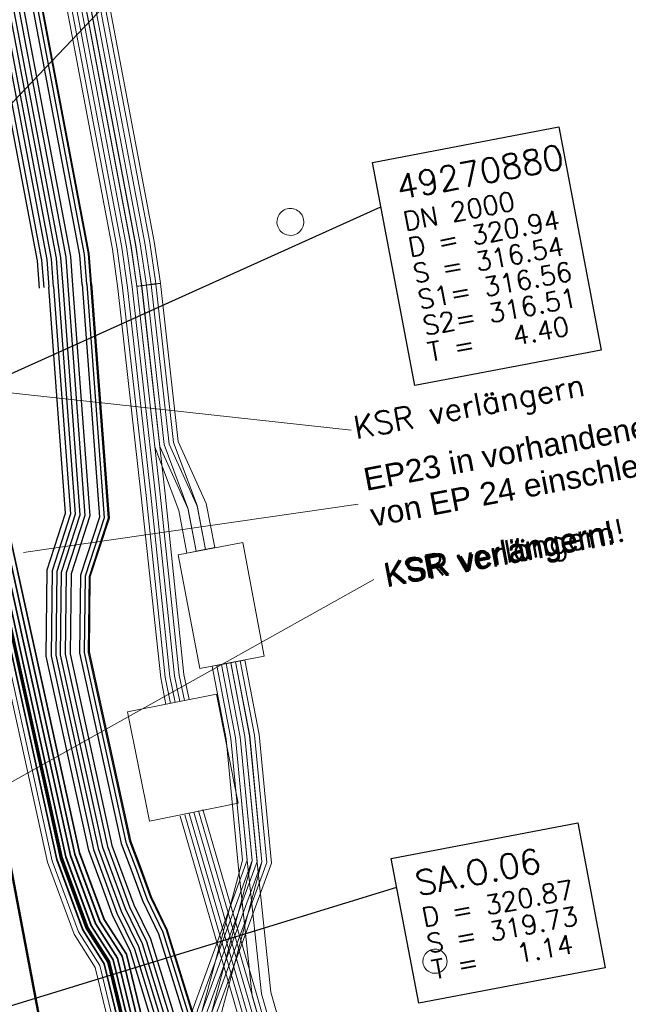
# Model space of a CAD drawing. Header units: metres. Extents: x -502 to 161, y -108 to 174.
# Tile 250 of 256: x 46 to 53, y 36 to 47. Entities that reach past the tile are written whole.
import ezdxf

# ---------------------------------------------------------------- set-up
doc = ezdxf.new("R2010")
doc.units = ezdxf.units.M
doc.header["$LTSCALE"] = 0.1
for name, color, linetype in [('BRI31-005.05-5p02-Koordinierung Lageplan 4. BA ZOB West 2022-06-15', 7, 'Continuous'), ('BRI31-005.06-5f07-Koordinierung Lageplan 4. BA ZOB Fernbusbahnh', 7, 'Continuous'), ('BRI32-005.02-5f05-Koordinierung Schemaplan 4 BA ZOB Teilbereich', 7, 'Continuous'), ('BRI32-005.03-5f06-Koordinierung Schemaplan 4 BA ZOB Teilbereich 2 Ost - Bahnhofsallee 2023-01-21', 7, 'Continuous')]:
    doc.layers.add(name, color=color, linetype=linetype)
doc.styles.add('Arial', font='arial.ttf')
doc.styles.add('Txt', font='txt_____.ttf')

msp = doc.modelspace()

# ---------------------------------------------------------------- linework, layer by layer
at = {"layer": 'BRI31-005.05-5p02-Koordinierung Lageplan 4. BA ZOB West 2022-06-15', "color": 250, "linetype": 'Continuous', "lineweight": 25, "true_color": 0x333333, "transparency": 33554687, "flags": 128}
for points in [[(46.641, 43.79), (46.819, 41.399), (46.625, 40.798), (46.615, 39.902), (47.061, 37.86), (47.185, 37.526), (47.308, 37.19), (47.494, 36.811), (48.28, 34.235), (49.612, 28.725), (49.59, 28.248), (49.421, 27.754), (48.855, 26.084), (48.359, 24.037), (47.595, 22.048), (46.938, 13.529), (46.847, 12.341), (46.618, 7.521)], [(46.691, 43.794), (46.87, 41.393), (46.675, 40.79), (46.665, 39.907), (47.11, 37.871), (47.232, 37.543), (47.353, 37.212), (47.536, 36.838), (48.329, 34.247), (49.662, 28.73), (49.64, 28.239), (49.468, 27.738), (48.903, 26.071), (48.407, 24.022), (47.644, 22.035), (46.988, 13.525), (46.897, 12.339), (46.668, 7.519)], [(46.791, 43.802), (46.972, 41.381), (46.775, 40.774), (46.765, 39.917), (47.208, 37.893), (47.326, 37.577), (47.443, 37.256), (47.62, 36.892), (48.427, 34.271), (49.762, 28.74), (49.74, 28.221), (49.562, 27.706), (48.999, 26.045), (48.503, 23.992), (47.742, 22.009), (47.088, 13.517), (46.997, 12.335), (46.768, 7.515)], [(46.841, 43.806), (47.023, 41.375), (46.825, 40.766), (46.815, 39.922), (47.257, 37.904), (47.488, 37.278), (47.662, 36.919), (48.476, 34.283), (49.812, 28.745), (49.79, 28.212), (49.609, 27.69), (49.047, 26.032), (48.551, 23.977), (47.791, 21.996), (47.047, 12.333), (46.818, 7.513)], [(46.941, 43.813), (47.124, 41.363), (46.925, 40.75), (46.915, 39.932), (47.355, 37.925), (47.467, 37.628), (47.578, 37.322), (47.746, 36.973), (48.574, 34.307), (49.912, 28.755), (49.89, 28.194), (49.481, 27.004), (49.143, 26.006), (48.647, 23.947), (47.89, 21.971), (47.231, 12.125), (47.05, 7.51)], [(46.991, 43.817), (47.175, 41.357), (46.975, 40.742), (46.965, 39.937), (47.403, 37.939), (47.514, 37.645), (47.624, 37.341), (47.793, 36.991), (48.622, 34.32), (49.962, 28.76), (49.94, 28.185), (49.528, 26.988), (49.191, 25.993), (48.695, 23.932), (47.939, 21.959), (47.281, 12.122), (47.1, 7.506)]]:
    msp.add_lwpolyline(points, dxfattribs=at)
at = {"layer": 'BRI31-005.05-5p02-Koordinierung Lageplan 4. BA ZOB West 2022-06-15', "color": 190, "linetype": 'Continuous', "lineweight": 35, "true_color": 0x7f00ff, "transparency": 33554687, "flags": 128}
for points in [[(45.531, 43.422), (46.121, 40.733), (46.77, 37.784), (47.038, 37.058), (47.269, 36.697), (47.778, 34.593), (47.884, 34.154), (49.172, 28.83), (48.471, 26.187), (47.976, 24.157), (47.203, 22.152), (46.538, 13.561), (46.447, 12.357), (46.218, 7.537)], [(45.629, 43.446), (46.219, 40.755), (46.866, 37.812), (47.128, 37.102), (47.363, 36.737), (47.876, 34.617), (47.982, 34.178), (49.311, 28.686), (49.315, 28.669), (49.291, 28.303), (48.567, 26.162), (48.071, 24.127), (47.301, 22.126), (46.638, 13.553), (46.547, 12.353), (46.318, 7.533)]]:
    msp.add_lwpolyline(points, dxfattribs=at)
at = {"layer": 'BRI31-005.05-5p02-Koordinierung Lageplan 4. BA ZOB West 2022-06-15', "color": 116, "linetype": 'Continuous', "lineweight": 13, "true_color": 0x007f3f, "transparency": 33554687, "flags": 128}
for points in [[(46.318, 7.533), (46.547, 12.355), (46.638, 13.553), (47.3, 22.122), (48.071, 24.127), (48.567, 26.164), (49, 27.447), (49.291, 28.303), (49.309, 28.692), (47.986, 34.167), (47.835, 35.083), (48.108, 36.178), (48.683, 37.748), (48.559, 39.038), (48.412, 39.81), (48.608, 39.848)], [(46.368, 7.531), (46.597, 12.353), (46.688, 13.549), (47.349, 22.109), (48.119, 24.112), (48.615, 26.151), (49.047, 27.431), (49.341, 28.294), (49.36, 28.7), (48.035, 34.179), (47.886, 35.081), (48.157, 36.166), (48.734, 37.743), (48.609, 39.045), (48.461, 39.819), (48.657, 39.857)], [(48.608, 39.848), (48.757, 39.066), (48.887, 37.722), (48.3, 36.12), (48.039, 35.075), (48.182, 34.207), (49.511, 28.712), (49.489, 28.265), (49.19, 27.383), (48.759, 26.108), (48.263, 24.067), (47.498, 22.078), (46.838, 13.537), (46.747, 12.343), (46.518, 7.525)], [(48.657, 39.857), (48.807, 39.073), (48.938, 37.717), (48.349, 36.108), (48.09, 35.073), (48.231, 34.219), (49.562, 28.72), (49.539, 28.256), (49.237, 27.367), (48.807, 26.095), (48.311, 24.052), (47.547, 22.065), (46.888, 13.533), (46.797, 12.341), (46.568, 7.523)]]:
    msp.add_lwpolyline(points, dxfattribs=at)
at = {"layer": 'BRI31-005.05-5p02-Koordinierung Lageplan 4. BA ZOB West 2022-06-15', "color": 251, "linetype": 'Continuous', "lineweight": 13, "true_color": 0x5b5b5b, "transparency": 33554687, "flags": 128}
for points in [[(48.51, 39.829), (48.658, 39.052), (48.785, 37.735), (48.204, 36.149), (47.937, 35.079), (48.084, 34.187), (49.41, 28.702), (49.39, 28.284), (49.095, 27.415), (48.663, 26.136), (48.167, 24.097), (47.399, 22.1), (46.738, 13.545), (46.647, 12.349), (46.418, 7.529)], [(48.559, 39.838), (48.708, 39.059), (48.836, 37.73), (48.253, 36.137), (47.988, 35.077), (48.133, 34.199), (49.461, 28.71), (49.44, 28.275), (49.142, 27.399), (48.711, 26.123), (48.215, 24.082), (47.448, 22.087), (46.788, 13.541), (46.697, 12.347), (46.468, 7.527)]]:
    msp.add_lwpolyline(points, dxfattribs=at)
at = {"layer": 'BRI31-005.06-5f07-Koordinierung Lageplan 4. BA ZOB Fernbusbahnh', "color": 250, "linetype": 'Continuous', "lineweight": 20, "true_color": 0x333333, "transparency": 33554687, "flags": 128}
for points in [[(46.641, 43.79), (46.819, 41.399), (46.625, 40.798), (46.615, 39.902), (47.061, 37.86), (47.185, 37.526), (47.308, 37.19), (47.494, 36.811), (48.28, 34.235), (49.612, 28.725), (49.59, 28.248), (49.421, 27.754), (48.855, 26.084), (48.359, 24.037), (47.595, 22.048), (46.938, 13.529), (46.847, 12.341), (46.618, 7.521)], [(46.691, 43.794), (46.87, 41.393), (46.675, 40.79), (46.665, 39.907), (47.11, 37.871), (47.232, 37.543), (47.353, 37.212), (47.536, 36.838), (48.329, 34.247), (49.662, 28.73), (49.64, 28.239), (49.468, 27.738), (48.903, 26.071), (48.407, 24.022), (47.644, 22.035), (46.988, 13.525), (46.897, 12.339), (46.668, 7.519)], [(46.791, 43.802), (46.972, 41.381), (46.775, 40.774), (46.765, 39.917), (47.208, 37.893), (47.326, 37.577), (47.443, 37.256), (47.62, 36.892), (48.427, 34.271), (49.762, 28.74), (49.74, 28.221), (49.562, 27.706), (48.999, 26.045), (48.503, 23.992), (47.742, 22.009), (47.088, 13.517), (46.997, 12.335), (46.768, 7.515)], [(46.841, 43.806), (47.023, 41.375), (46.825, 40.766), (46.815, 39.922), (47.257, 37.904), (47.488, 37.278), (47.662, 36.919), (48.476, 34.283), (49.812, 28.745), (49.79, 28.212), (49.609, 27.69), (49.047, 26.032), (48.551, 23.977), (47.791, 21.996), (47.047, 12.333), (46.818, 7.513)], [(46.941, 43.813), (47.124, 41.363), (46.925, 40.75), (46.915, 39.932), (47.355, 37.925), (47.467, 37.628), (47.578, 37.322), (47.746, 36.973), (48.574, 34.307), (49.912, 28.755), (49.89, 28.194), (49.481, 27.004), (49.143, 26.006), (48.647, 23.947), (47.89, 21.971), (47.231, 12.125), (47.05, 7.51)], [(46.991, 43.817), (47.175, 41.357), (46.975, 40.742), (46.965, 39.937), (47.403, 37.939), (47.514, 37.645), (47.624, 37.341), (47.793, 36.991), (48.622, 34.32), (49.962, 28.76), (49.94, 28.185), (49.528, 26.988), (49.191, 25.993), (48.695, 23.932), (47.939, 21.959), (47.281, 12.122), (47.1, 7.506)]]:
    msp.add_lwpolyline(points, dxfattribs=at)
at = {"layer": 'BRI31-005.06-5f07-Koordinierung Lageplan 4. BA ZOB Fernbusbahnh', "color": 190, "linetype": 'Continuous', "lineweight": 30, "true_color": 0x7f00ff, "transparency": 33554687, "flags": 128}
for points in [[(45.531, 43.422), (46.121, 40.733), (46.77, 37.784), (47.038, 37.058), (47.269, 36.697), (47.778, 34.593), (47.884, 34.154), (49.172, 28.83), (48.471, 26.187), (47.976, 24.157), (47.203, 22.152), (46.538, 13.561), (46.447, 12.357), (46.218, 7.537)], [(45.629, 43.446), (46.219, 40.755), (46.866, 37.812), (47.128, 37.102), (47.363, 36.737), (47.876, 34.617), (47.982, 34.178), (49.311, 28.686), (49.315, 28.669), (49.291, 28.303), (48.567, 26.162), (48.071, 24.127), (47.301, 22.126), (46.638, 13.553), (46.547, 12.353), (46.318, 7.533)]]:
    msp.add_lwpolyline(points, dxfattribs=at)
at = {"layer": 'BRI32-005.02-5f05-Koordinierung Schemaplan 4 BA ZOB Teilbereich', "color": 1, "linetype": 'Continuous', "lineweight": 18, "true_color": 0xff0000, "transparency": 33554687}
for p, q in [((44.683, 44.137), (49.345, 49.031)), ((45.359, 42.762), (49.777, 42.279)), ((46.326, 40.99), (49.851, 41.5)), ((44.733, 37.755), (50.017, 40.705)), ((44.733, 37.755), (50.017, 40.705)), ((44.733, 37.755), (50.017, 40.705))]:
    msp.add_line(p, q, dxfattribs=at)
at = {"layer": 'BRI32-005.02-5f05-Koordinierung Schemaplan 4 BA ZOB Teilbereich', "color": 7, "linetype": 'Continuous', "lineweight": 25, "transparency": 33554687}
msp.add_line((41.225, 40.639), (50.091, 44.631), dxfattribs=at)
at = {"layer": 'BRI32-005.02-5f05-Koordinierung Schemaplan 4 BA ZOB Teilbereich', "color": 1, "linetype": 'Continuous', "lineweight": 25, "true_color": 0xff0000, "transparency": 33554687}
msp.add_line((44.231, 35.612), (50.257, 37.462), dxfattribs=at)
at = {"layer": 'BRI32-005.02-5f05-Koordinierung Schemaplan 4 BA ZOB Teilbereich', "color": 7, "linetype": 'Continuous', "lineweight": 13, "transparency": 33554687, "flags": 128}
for points in [[(47.369, 43.778), (47.31, 44.195), (36.547, 101.028), (35.152, 109.668)], [(35.201, 109.678), (36.596, 101.037), (47.359, 44.203), (47.419, 43.784)], [(47.469, 43.79), (47.409, 44.211), (36.646, 101.045), (35.25, 109.688)], [(35.299, 109.699), (36.695, 101.054), (47.458, 44.219), (47.519, 43.796)], [(47.569, 43.802), (47.508, 44.227), (36.745, 101.062), (35.348, 109.708)], [(35.103, 109.658), (36.498, 101.019), (47.261, 44.187), (47.319, 43.772)], [(47.419, 43.784), (47.666, 41.594), (47.868, 39.683), (47.922, 39.41)], [(47.971, 39.42), (47.917, 39.69), (47.716, 41.599), (47.469, 43.79)], [(48.02, 39.43), (47.966, 39.698), (47.766, 41.604), (47.519, 43.796)], [(48.069, 39.44), (48.015, 39.706), (47.816, 41.609), (47.569, 43.802)], [(47.319, 43.772), (47.566, 41.584), (47.77, 39.669), (47.824, 39.39)], [(47.369, 43.778), (47.616, 41.589), (47.819, 39.676), (47.873, 39.4)], [(47.72, 34.578), (47.212, 36.673), (46.984, 37.031), (46.713, 37.767), (46.062, 40.72), (45.499, 43.285), (45.472, 43.409), (45.425, 43.663)], [(52.089, 26.179), (53.084, 26.487), (53.775, 26.89), (53.809, 27.097), (53.689, 27.897), (53.78, 28.329), (53.811, 28.477), (53.7, 28.497), (53.513, 28.472), (52.707, 28.401), (52.007, 28.382), (50.819, 28.582), (50.334, 28.571), (49.319, 29.076), (48.891, 29.818), (47.85, 34.126), (47.739, 34.583), (47.231, 36.681), (47.002, 37.04), (46.732, 37.773), (46.082, 40.724), (45.536, 43.211), (45.492, 43.413), (45.443, 43.666)], [(45.388, 43.135), (45.925, 40.689), (46.578, 37.728), (46.858, 36.97), (47.081, 36.617), (47.582, 34.545), (47.693, 34.085), (48.738, 29.767), (49.189, 28.966), (50.304, 28.463), (50.883, 28.302), (52.173, 28.156), (53.896, 27.936), (54.489, 27.86), (54.51, 27.858)], [(45.437, 43.146), (45.974, 40.7), (46.626, 37.742), (46.903, 36.992), (47.128, 36.637), (47.631, 34.557), (47.742, 34.097), (48.786, 29.78), (49.23, 29), (50.318, 28.512), (50.891, 28.351), (52.16, 28.057), (53.883, 27.837), (54.495, 27.759), (54.528, 27.755)], [(48.862, 39.896), (48.184, 39.767), (47.956, 40.967), (48.634, 41.096), (48.862, 39.896)], [(48.862, 39.896), (48.184, 39.767), (47.956, 40.967), (48.634, 41.096), (48.862, 39.896)], [(47.651, 38.16), (47.421, 39.31), (48.357, 39.497), (48.587, 38.347), (47.651, 38.16)], [(47.651, 38.16), (47.421, 39.31), (48.357, 39.497), (48.587, 38.347), (47.651, 38.16)], [(47.975, 38.212), (48.544, 36.255), (49.607, 32.551), (49.96, 30.988), (50.214, 30.119), (50.51, 29.332), (50.686, 29.13), (50.703, 29.111), (52.029, 28.761), (52.697, 28.692), (53.485, 28.762), (54.312, 28.895), (58.386, 29.625), (58.765, 29.661), (61.254, 29.902), (61.417, 29.93)], [(48.023, 38.226), (48.592, 36.269), (49.655, 32.563), (50.008, 31.001), (50.261, 30.135), (50.55, 29.367), (50.849, 29.019), (52.017, 28.712), (52.701, 28.642), (53.491, 28.712), (54.32, 28.846), (58.395, 29.576), (58.77, 29.611), (61.261, 29.852), (61.425, 29.881)], [(48.071, 38.24), (48.64, 36.283), (49.703, 32.575), (50.056, 31.014), (50.308, 30.151), (50.59, 29.402), (50.876, 29.064), (50.991, 28.929), (51.319, 28.843), (52.005, 28.663), (52.705, 28.592), (53.497, 28.662), (54.328, 28.797), (58.404, 29.527), (58.775, 29.561), (61.268, 29.802), (61.434, 29.832)], [(48.119, 38.254), (48.688, 36.297), (49.751, 32.587), (50.104, 31.027), (50.355, 30.167), (50.63, 29.437), (50.796, 29.237), (51.397, 29.084), (52.064, 28.908), (52.685, 28.842), (53.467, 28.912), (54.288, 29.042), (58.359, 29.772), (58.75, 29.811), (61.234, 30.052), (61.393, 30.077)], [(48.167, 38.268), (48.736, 36.311), (49.799, 32.599), (50.152, 31.04), (50.402, 30.183), (50.67, 29.472), (50.93, 29.154), (52.053, 28.859), (52.689, 28.792), (53.473, 28.862), (54.296, 28.993), (58.368, 29.723), (58.755, 29.761), (61.24, 30.002), (61.401, 30.028)], [(48.215, 38.282), (48.784, 36.325), (49.847, 32.611), (50.2, 31.053), (50.449, 30.199), (50.71, 29.507), (50.957, 29.2), (51.063, 29.067), (51.354, 28.99), (52.041, 28.81), (52.693, 28.742), (53.479, 28.812), (54.304, 28.944), (58.377, 29.674), (58.76, 29.711), (61.247, 29.952), (61.409, 29.979)]]:
    msp.add_lwpolyline(points, dxfattribs=at)
at = {"layer": 'BRI32-005.02-5f05-Koordinierung Schemaplan 4 BA ZOB Teilbereich', "color": 116, "linetype": 'Continuous', "lineweight": 13, "true_color": 0x007f3f, "transparency": 33554687, "flags": 128}
for points in [[(47.52, 43.793), (47.456, 44.224), (36.693, 101.056), (35.298, 109.702), (35.496, 109.734), (36.891, 101.09), (47.654, 44.258), (47.718, 43.823), (47.52, 43.793)], [(35.545, 109.744), (36.94, 101.099), (47.703, 44.266), (47.768, 43.829), (47.57, 43.799), (47.505, 44.232), (36.742, 101.065), (35.347, 109.712), (35.545, 109.744)], [(47.718, 43.819), (47.906, 42.15), (48.154, 41.485), (48.242, 41.022), (48.046, 40.984), (47.96, 41.431), (47.71, 42.104), (47.52, 43.797), (47.718, 43.819)], [(48.144, 41.003), (48.059, 41.447), (47.76, 42.106), (47.57, 43.803), (47.768, 43.825), (47.956, 42.16), (48.251, 41.507), (48.34, 41.041), (48.144, 41.003)], [(46.318, 7.533), (46.547, 12.355), (46.638, 13.553), (47.3, 22.122), (48.071, 24.127), (48.567, 26.164), (49, 27.447), (49.291, 28.303), (49.309, 28.692), (47.986, 34.167), (47.835, 35.083), (48.108, 36.178), (48.683, 37.748), (48.559, 39.038), (48.412, 39.81), (48.608, 39.848)], [(46.368, 7.531), (46.597, 12.353), (46.688, 13.549), (47.349, 22.109), (48.119, 24.112), (48.615, 26.151), (49.047, 27.431), (49.341, 28.294), (49.36, 28.7), (48.035, 34.179), (47.886, 35.081), (48.157, 36.166), (48.734, 37.743), (48.609, 39.045), (48.461, 39.819), (48.657, 39.857)], [(48.608, 39.848), (48.757, 39.066), (48.887, 37.722), (48.3, 36.12), (48.039, 35.075), (48.182, 34.207), (49.511, 28.712), (49.489, 28.265), (49.19, 27.383), (48.759, 26.108), (48.263, 24.067), (47.498, 22.078), (46.838, 13.537), (46.747, 12.343), (46.518, 7.525)], [(48.657, 39.857), (48.807, 39.073), (48.938, 37.717), (48.349, 36.108), (48.09, 35.073), (48.231, 34.219), (49.562, 28.72), (49.539, 28.256), (49.237, 27.367), (48.807, 26.095), (48.311, 24.052), (47.547, 22.065), (46.888, 13.533), (46.797, 12.341), (46.568, 7.523)], [(48.205, 36.15), (48.633, 37.748), (48.509, 39.031), (48.363, 39.801), (48.559, 39.839), (48.707, 39.059), (48.835, 37.732), (48.399, 36.1)], [(49.798, 32.598), (48.733, 36.32), (48.584, 37.735), (48.459, 39.024), (48.314, 39.792), (48.51, 39.83), (48.657, 39.052), (48.782, 37.755), (48.931, 36.358), (49.992, 32.648)]]:
    msp.add_lwpolyline(points, dxfattribs=at)
at = {"layer": 'BRI32-005.02-5f05-Koordinierung Schemaplan 4 BA ZOB Teilbereich', "color": 251, "linetype": 'Continuous', "lineweight": 13, "true_color": 0x5b5b5b, "transparency": 33554687, "flags": 128}
for points in [[(47.619, 43.808), (47.555, 44.241), (36.792, 101.073), (35.397, 109.718)], [(35.446, 109.728), (36.841, 101.082), (47.604, 44.249), (47.669, 43.814)], [(47.619, 43.808), (47.808, 42.127), (48.057, 41.458), (48.144, 41.003)], [(48.242, 41.022), (48.155, 41.477), (47.858, 42.133), (47.669, 43.814)], [(48.51, 39.829), (48.658, 39.052), (48.785, 37.735), (48.204, 36.149), (47.937, 35.079), (48.084, 34.187), (49.41, 28.702), (49.39, 28.284), (49.095, 27.415), (48.663, 26.136), (48.167, 24.097), (47.399, 22.1), (46.738, 13.545), (46.647, 12.349), (46.418, 7.529)], [(48.559, 39.838), (48.708, 39.059), (48.836, 37.73), (48.253, 36.137), (47.988, 35.077), (48.133, 34.199), (49.461, 28.71), (49.44, 28.275), (49.142, 27.399), (48.711, 26.123), (48.215, 24.082), (47.448, 22.087), (46.788, 13.541), (46.697, 12.347), (46.468, 7.527)], [(46.518, 7.525), (46.747, 12.345), (46.838, 13.537), (47.497, 22.074), (48.263, 24.067), (48.759, 26.11), (49.189, 27.383), (49.49, 28.266), (49.511, 28.717), (48.182, 34.211), (48.039, 35.075), (48.302, 36.125), (48.734, 37.74), (48.608, 39.045), (48.461, 39.82)], [(66.723, 29.837), (63.212, 29.377), (60.969, 29.167), (60.616, 29.167), (60.309, 29.295), (59.926, 29.427), (59.472, 29.437), (58.461, 29.285), (54.284, 28.665), (53.506, 28.562), (52.699, 28.491), (51.981, 28.565), (51.597, 28.712), (50.75, 29.542), (50.496, 30.215), (50.248, 31.066), (49.895, 32.623), (48.832, 36.339), (48.683, 37.745), (48.558, 39.038), (48.412, 39.811)]]:
    msp.add_lwpolyline(points, dxfattribs=at)
at = {"layer": 'BRI32-005.02-5f05-Koordinierung Schemaplan 4 BA ZOB Teilbereich', "color": 250, "linetype": 'Continuous', "lineweight": 25, "true_color": 0x333333, "transparency": 33554687, "flags": 128}
for points in [[(46.941, 43.813), (46.917, 44.122), (36.154, 100.954), (34.786, 109.597)], [(46.991, 43.817), (46.966, 44.131), (36.203, 100.963), (34.835, 109.607)], [(47.041, 43.821), (47.015, 44.14), (36.252, 100.972), (34.884, 109.617)], [(34.224, 109.486), (35.711, 100.874), (46.469, 44.062), (46.491, 43.777)], [(46.541, 43.781), (46.519, 44.069), (35.76, 100.883), (34.273, 109.496)], [(34.322, 109.506), (35.809, 100.892), (46.569, 44.076), (46.591, 43.786)], [(46.641, 43.79), (46.619, 44.083), (35.858, 100.901), (34.371, 109.516)], [(34.42, 109.526), (35.907, 100.91), (46.669, 44.09), (46.691, 43.794)], [(46.741, 43.798), (46.719, 44.097), (35.956, 100.919), (34.469, 109.536)], [(34.518, 109.546), (36.005, 100.928), (46.769, 44.103), (46.791, 43.802)], [(34.567, 109.556), (36.054, 100.937), (46.819, 44.109), (46.841, 43.806)], [(46.568, 7.523), (46.797, 12.343), (46.888, 13.533), (47.546, 22.061), (48.311, 24.052), (48.807, 26.097), (49.409, 27.874), (49.54, 28.257), (49.551, 28.49), (49.562, 28.72), (48.231, 34.223), (47.452, 36.784), (47.263, 37.168), (47.138, 37.509), (47.012, 37.849), (46.565, 39.897), (46.575, 40.806), (46.768, 41.405), (46.591, 43.786)], [(46.641, 43.79), (46.819, 41.399), (46.625, 40.798), (46.615, 39.902), (47.061, 37.86), (47.185, 37.526), (47.308, 37.19), (47.494, 36.811), (48.28, 34.235), (49.612, 28.725), (49.59, 28.248), (49.421, 27.754), (48.855, 26.084), (48.359, 24.037), (47.595, 22.048), (46.938, 13.529), (46.847, 12.341), (46.618, 7.521)], [(46.691, 43.794), (46.87, 41.393), (46.675, 40.79), (46.665, 39.907), (47.11, 37.871), (47.232, 37.543), (47.353, 37.212), (47.536, 36.838), (48.329, 34.247), (49.662, 28.73), (49.64, 28.239), (49.468, 27.738), (48.903, 26.071), (48.407, 24.022), (47.644, 22.035), (46.988, 13.525), (46.897, 12.339), (46.668, 7.519)], [(46.718, 7.517), (46.947, 12.337), (47.038, 13.521), (47.693, 22.022), (48.455, 24.007), (48.951, 26.058), (49.515, 27.722), (49.69, 28.23), (49.712, 28.735), (48.378, 34.259), (47.578, 36.865), (47.398, 37.234), (47.279, 37.56), (47.159, 37.882), (46.715, 39.912), (46.725, 40.782), (46.921, 41.387), (46.741, 43.798)], [(46.791, 43.802), (46.972, 41.381), (46.775, 40.774), (46.765, 39.917), (47.208, 37.893), (47.326, 37.577), (47.443, 37.256), (47.62, 36.892), (48.427, 34.271), (49.762, 28.74), (49.74, 28.221), (49.562, 27.706), (48.999, 26.045), (48.503, 23.992), (47.742, 22.009), (47.088, 13.517), (46.997, 12.335), (46.768, 7.515)], [(46.841, 43.806), (47.023, 41.375), (46.825, 40.766), (46.815, 39.922), (47.257, 37.904), (47.488, 37.278), (47.662, 36.919), (48.476, 34.283), (49.812, 28.745), (49.79, 28.212), (49.609, 27.69), (49.047, 26.032), (48.551, 23.977), (47.791, 21.996), (47.047, 12.333), (46.818, 7.513)], [(46.941, 43.813), (47.124, 41.363), (46.925, 40.75), (46.915, 39.932), (47.355, 37.925), (47.467, 37.628), (47.578, 37.322), (47.746, 36.973), (48.574, 34.307), (49.912, 28.755), (49.89, 28.194), (49.481, 27.004), (49.143, 26.006), (48.647, 23.947), (47.89, 21.971), (47.231, 12.125), (47.05, 7.51)], [(46.991, 43.817), (47.175, 41.357), (46.975, 40.742), (46.965, 39.937), (47.403, 37.939), (47.514, 37.645), (47.624, 37.341), (47.793, 36.991), (48.622, 34.32), (49.962, 28.76), (49.94, 28.185), (49.528, 26.988), (49.191, 25.993), (48.695, 23.932), (47.939, 21.959), (47.281, 12.122), (47.1, 7.506)], [(47.041, 43.821), (47.226, 41.351), (47.025, 40.734), (47.015, 39.942), (47.451, 37.953), (47.561, 37.662), (47.67, 37.36), (47.836, 37.017), (48.672, 34.331), (49.745, 29.896), (50.093, 28.857), (50.888, 27.697), (51.026, 27.658), (51.679, 27.737)], [(46.368, 7.531), (46.597, 12.351), (46.688, 13.549), (47.35, 22.113), (48.119, 24.112), (48.615, 26.149), (49.048, 27.431), (49.34, 28.293), (49.36, 28.698), (48.031, 34.19), (47.925, 34.629), (47.41, 36.757), (47.173, 37.124), (46.914, 37.826), (46.268, 40.766), (45.678, 43.458)]]:
    msp.add_lwpolyline(points, dxfattribs=at)
at = {"layer": 'BRI32-005.02-5f05-Koordinierung Schemaplan 4 BA ZOB Teilbereich', "color": 35, "linetype": 'Continuous', "lineweight": 13, "true_color": 0x99724c, "transparency": 33554687, "flags": 128}
msp.add_lwpolyline([(36.242, 100.97), (47.005, 44.139), (47.031, 43.82), (47.216, 41.352), (47.015, 40.736), (47.005, 39.941), (47.441, 37.95), (47.552, 37.659), (47.661, 37.356), (47.827, 37.013), (48.662, 34.328), (49.735, 29.893), (50.084, 28.852), (50.882, 27.688), (51.025, 27.648), (51.68, 27.727)], dxfattribs=at)
at = {"layer": 'BRI32-005.02-5f05-Koordinierung Schemaplan 4 BA ZOB Teilbereich', "color": 7, "linetype": 'Continuous', "lineweight": 18, "transparency": 33554687, "flags": 128}
for points in [[(50.002, 45.101), (51.967, 45.474), (52.413, 43.122), (50.448, 42.749), (50.002, 45.101)], [(50.2, 37.767), (52.165, 38.14), (52.454, 36.613), (50.489, 36.24), (50.2, 37.767)]]:
    msp.add_lwpolyline(points, dxfattribs=at)
at = {"layer": 'BRI32-005.02-5f05-Koordinierung Schemaplan 4 BA ZOB Teilbereich', "color": 7, "linetype": 'Continuous', "lineweight": 25, "transparency": 33554687, "flags": 128}
msp.add_lwpolyline([(50.002, 45.101), (51.967, 45.474), (52.413, 43.122), (50.448, 42.749), (50.002, 45.101)], dxfattribs=at)
at = {"layer": 'BRI32-005.02-5f05-Koordinierung Schemaplan 4 BA ZOB Teilbereich', "color": 250, "linetype": 'Continuous', "lineweight": 13, "true_color": 0x333333, "transparency": 33554687, "flags": 128}
for points in [[(49.032, 44.569, -0.510329), (49.26, 44.543, -0.510329), (49.165, 44.334)], [(49.032, 44.569, 0.724595), (49.165, 44.334)], [(50.631, 36.559, -0.532606), (50.557, 36.757, -0.532606), (50.768, 36.751)], [(50.631, 36.559, 0.672478), (50.768, 36.751)]]:
    msp.add_lwpolyline(points, format="xyb", dxfattribs=at)
at = {"layer": 'BRI32-005.02-5f05-Koordinierung Schemaplan 4 BA ZOB Teilbereich', "color": 190, "linetype": 'Continuous', "lineweight": 35, "true_color": 0x7f00ff, "transparency": 33554687, "flags": 128}
for points in [[(46.368, 7.531), (46.597, 12.351), (46.688, 13.549), (47.35, 22.113), (48.119, 24.112), (48.615, 26.149), (49.048, 27.431), (49.34, 28.293), (49.36, 28.698), (48.031, 34.19), (47.925, 34.629), (47.41, 36.757), (47.173, 37.124), (46.914, 37.826), (46.268, 40.766), (45.706, 43.33), (45.699, 43.361), (45.678, 43.458), (45.631, 43.703)], [(46.368, 7.531), (46.597, 12.351), (46.688, 13.549), (47.35, 22.113), (48.119, 24.112), (48.615, 26.149), (49.048, 27.431), (49.34, 28.293), (49.36, 28.698), (48.031, 34.19), (47.925, 34.629), (47.41, 36.757), (47.173, 37.124), (46.914, 37.826), (46.268, 40.766), (45.706, 43.33), (45.699, 43.361), (45.678, 43.458), (45.631, 43.703)], [(54.762, 23.317), (54.665, 23.485), (53.838, 28.005), (53.798, 28.108), (53.8, 28.408), (53.703, 28.477), (53.515, 28.452), (52.708, 28.381), (52.006, 28.362), (50.818, 28.562), (50.33, 28.551), (49.305, 29.061), (48.872, 29.811), (47.831, 34.121), (47.72, 34.578), (47.212, 36.673), (46.984, 37.031), (46.713, 37.767), (46.062, 40.72), (45.499, 43.285), (45.472, 43.409), (45.425, 43.663)], [(53.084, 26.487), (53.775, 26.89), (53.809, 27.097), (53.689, 27.897), (53.78, 28.329), (53.811, 28.477), (53.7, 28.497), (53.513, 28.472), (52.707, 28.401), (52.007, 28.382), (50.819, 28.582), (50.334, 28.571), (49.319, 29.076), (48.891, 29.818), (47.85, 34.126), (47.739, 34.583), (47.231, 36.681), (47.002, 37.04), (46.732, 37.773), (46.082, 40.724), (45.536, 43.211), (45.492, 43.413), (45.443, 43.666)], [(66.729, 29.787), (63.218, 29.327), (60.971, 29.117), (60.606, 29.117), (60.291, 29.247), (59.917, 29.377), (59.471, 29.387), (58.468, 29.236), (54.291, 28.616), (53.51, 28.512), (52.703, 28.441), (52.005, 28.422), (50.82, 28.622), (50.346, 28.609), (49.271, 29.034), (48.834, 29.798), (47.68, 34.569), (47.175, 36.657), (46.948, 37.014), (46.674, 37.756), (46.023, 40.711), (45.433, 43.4)], [(66.735, 29.737), (63.224, 29.277), (60.973, 29.067), (60.596, 29.067), (60.273, 29.201), (59.908, 29.327), (59.47, 29.337), (58.475, 29.187), (54.298, 28.567), (53.514, 28.462), (52.707, 28.391), (52.007, 28.372), (50.819, 28.572), (50.332, 28.561), (49.312, 29.068), (48.882, 29.814), (47.84, 34.124), (47.729, 34.581), (47.222, 36.677), (46.993, 37.036), (46.722, 37.77), (46.072, 40.722), (45.482, 43.411)], [(45.531, 43.422), (46.121, 40.733), (46.77, 37.784), (47.038, 37.058), (47.269, 36.697), (47.778, 34.593), (47.884, 34.154), (49.172, 28.83), (48.471, 26.187), (47.976, 24.157), (47.203, 22.152), (46.538, 13.561), (46.447, 12.357), (46.218, 7.537)], [(46.268, 7.535), (46.497, 12.355), (46.588, 13.557), (47.252, 22.141), (48.024, 24.142), (48.519, 26.175), (49.224, 28.829), (47.933, 34.166), (47.827, 34.605), (47.316, 36.717), (47.083, 37.08), (46.818, 37.798), (46.17, 40.744), (45.58, 43.433)], [(45.629, 43.446), (46.219, 40.755), (46.866, 37.812), (47.128, 37.102), (47.363, 36.737), (47.876, 34.617), (47.982, 34.178), (49.311, 28.686), (49.315, 28.669), (49.291, 28.303), (48.567, 26.162), (48.071, 24.127), (47.301, 22.126), (46.638, 13.553), (46.547, 12.353), (46.318, 7.533)]]:
    msp.add_lwpolyline(points, dxfattribs=at)
at = {"layer": 'BRI32-005.02-5f05-Koordinierung Schemaplan 4 BA ZOB Teilbereich', "color": 114, "linetype": 'Continuous', "lineweight": 50, "true_color": 0x00994c, "transparency": 33554687, "flags": 128}
msp.add_lwpolyline([(86.746, 32.886), (62.474, 29.379), (58.844, 27.268), (54.675, 26.174), (52.837, 26.743), (50.883, 27.391), (47.635, 30.033), (45.089, 43.494)], dxfattribs=at)
at = {"layer": 'BRI32-005.02-5f05-Koordinierung Schemaplan 4 BA ZOB Teilbereich', "color": 1, "linetype": 'Continuous', "lineweight": 25, "true_color": 0xff0000, "transparency": 33554687, "flags": 128}
msp.add_lwpolyline([(50.2, 37.767), (52.165, 38.14), (52.454, 36.613), (50.489, 36.24), (50.2, 37.767)], dxfattribs=at)
at = {"layer": 'BRI32-005.03-5f06-Koordinierung Schemaplan 4 BA ZOB Teilbereich 2 Ost - Bahnhofsallee 2023-01-21', "color": 250, "linetype": 'Continuous', "lineweight": 20, "true_color": 0x333333, "transparency": 33554687, "flags": 128}
for points in [[(46.641, 43.79), (46.819, 41.399), (46.625, 40.798), (46.615, 39.902), (47.061, 37.86), (47.185, 37.526), (47.308, 37.19), (47.494, 36.811), (48.28, 34.235), (49.612, 28.725), (49.59, 28.248), (49.421, 27.754), (48.855, 26.084), (48.359, 24.037), (47.595, 22.048), (46.938, 13.529), (46.847, 12.341), (46.618, 7.521)], [(46.691, 43.794), (46.87, 41.393), (46.675, 40.79), (46.665, 39.907), (47.11, 37.871), (47.232, 37.543), (47.353, 37.212), (47.536, 36.838), (48.329, 34.247), (49.662, 28.73), (49.64, 28.239), (49.468, 27.738), (48.903, 26.071), (48.407, 24.022), (47.644, 22.035), (46.988, 13.525), (46.897, 12.339), (46.668, 7.519)], [(46.791, 43.802), (46.972, 41.381), (46.775, 40.774), (46.765, 39.917), (47.208, 37.893), (47.326, 37.577), (47.443, 37.256), (47.62, 36.892), (48.427, 34.271), (49.762, 28.74), (49.74, 28.221), (49.562, 27.706), (48.999, 26.045), (48.503, 23.992), (47.742, 22.009), (47.088, 13.517), (46.997, 12.335), (46.768, 7.515)], [(46.841, 43.806), (47.023, 41.375), (46.825, 40.766), (46.815, 39.922), (47.257, 37.904), (47.488, 37.278), (47.662, 36.919), (48.476, 34.283), (49.812, 28.745), (49.79, 28.212), (49.609, 27.69), (49.047, 26.032), (48.551, 23.977), (47.791, 21.996), (47.047, 12.333), (46.818, 7.513)], [(46.941, 43.813), (47.124, 41.363), (46.925, 40.75), (46.915, 39.932), (47.355, 37.925), (47.467, 37.628), (47.578, 37.322), (47.746, 36.973), (48.574, 34.307), (49.912, 28.755), (49.89, 28.194), (49.481, 27.004), (49.143, 26.006), (48.647, 23.947), (47.89, 21.971), (47.231, 12.125), (47.05, 7.51)], [(46.991, 43.817), (47.175, 41.357), (46.975, 40.742), (46.965, 39.937), (47.403, 37.939), (47.514, 37.645), (47.624, 37.341), (47.793, 36.991), (48.622, 34.32), (49.962, 28.76), (49.94, 28.185), (49.528, 26.988), (49.191, 25.993), (48.695, 23.932), (47.939, 21.959), (47.281, 12.122), (47.1, 7.506)]]:
    msp.add_lwpolyline(points, dxfattribs=at)
at = {"layer": 'BRI32-005.03-5f06-Koordinierung Schemaplan 4 BA ZOB Teilbereich 2 Ost - Bahnhofsallee 2023-01-21', "color": 190, "linetype": 'Continuous', "lineweight": 30, "true_color": 0x7f00ff, "transparency": 33554687, "flags": 128}
for points in [[(45.531, 43.422), (46.121, 40.733), (46.77, 37.784), (47.038, 37.058), (47.269, 36.697), (47.778, 34.593), (47.884, 34.154), (49.172, 28.83), (48.471, 26.187), (47.976, 24.157), (47.203, 22.152), (46.538, 13.561), (46.447, 12.357), (46.218, 7.537)], [(45.629, 43.446), (46.219, 40.755), (46.866, 37.812), (47.128, 37.102), (47.363, 36.737), (47.876, 34.617), (47.982, 34.178), (49.311, 28.686), (49.315, 28.669), (49.291, 28.303), (48.567, 26.162), (48.071, 24.127), (47.301, 22.126), (46.638, 13.553), (46.547, 12.353), (46.318, 7.533)]]:
    msp.add_lwpolyline(points, dxfattribs=at)
at = {"layer": 'BRI32-005.03-5f06-Koordinierung Schemaplan 4 BA ZOB Teilbereich 2 Ost - Bahnhofsallee 2023-01-21', "color": 116, "linetype": 'Continuous', "lineweight": 9, "true_color": 0x007f3f, "transparency": 33554687, "flags": 128}
for points in [[(46.318, 7.533), (46.547, 12.355), (46.638, 13.553), (47.3, 22.122), (48.071, 24.127), (48.567, 26.164), (49, 27.447), (49.291, 28.303), (49.309, 28.692), (47.986, 34.167), (47.835, 35.083), (48.108, 36.178), (48.683, 37.748), (48.559, 39.038), (48.412, 39.81), (48.608, 39.848)], [(46.368, 7.531), (46.597, 12.353), (46.688, 13.549), (47.349, 22.109), (48.119, 24.112), (48.615, 26.151), (49.047, 27.431), (49.341, 28.294), (49.36, 28.7), (48.035, 34.179), (47.886, 35.081), (48.157, 36.166), (48.734, 37.743), (48.609, 39.045), (48.461, 39.819), (48.657, 39.857)], [(48.608, 39.848), (48.757, 39.066), (48.887, 37.722), (48.3, 36.12), (48.039, 35.075), (48.182, 34.207), (49.511, 28.712), (49.489, 28.265), (49.19, 27.383), (48.759, 26.108), (48.263, 24.067), (47.498, 22.078), (46.838, 13.537), (46.747, 12.343), (46.518, 7.525)], [(48.657, 39.857), (48.807, 39.073), (48.938, 37.717), (48.349, 36.108), (48.09, 35.073), (48.231, 34.219), (49.562, 28.72), (49.539, 28.256), (49.237, 27.367), (48.807, 26.095), (48.311, 24.052), (47.547, 22.065), (46.888, 13.533), (46.797, 12.341), (46.568, 7.523)], [(48.205, 36.15), (48.633, 37.748), (48.509, 39.031), (48.363, 39.801), (48.559, 39.839), (48.707, 39.059), (48.835, 37.732), (48.399, 36.1)]]:
    msp.add_lwpolyline(points, dxfattribs=at)
at = {"layer": 'BRI32-005.03-5f06-Koordinierung Schemaplan 4 BA ZOB Teilbereich 2 Ost - Bahnhofsallee 2023-01-21', "color": 251, "linetype": 'Continuous', "lineweight": 9, "true_color": 0x5b5b5b, "transparency": 33554687, "flags": 128}
for points in [[(48.51, 39.829), (48.658, 39.052), (48.785, 37.735), (48.204, 36.149), (47.937, 35.079), (48.084, 34.187), (49.41, 28.702), (49.39, 28.284), (49.095, 27.415), (48.663, 26.136), (48.167, 24.097), (47.399, 22.1), (46.738, 13.545), (46.647, 12.349), (46.418, 7.529)], [(48.559, 39.838), (48.708, 39.059), (48.836, 37.73), (48.253, 36.137), (47.988, 35.077), (48.133, 34.199), (49.461, 28.71), (49.44, 28.275), (49.142, 27.399), (48.711, 26.123), (48.215, 24.082), (47.448, 22.087), (46.788, 13.541), (46.697, 12.347), (46.468, 7.527)], [(46.518, 7.525), (46.747, 12.345), (46.838, 13.537), (47.497, 22.074), (48.263, 24.067), (48.759, 26.11), (49.189, 27.383), (49.49, 28.266), (49.511, 28.717), (48.182, 34.211), (48.039, 35.075), (48.302, 36.125), (48.734, 37.74), (48.608, 39.045), (48.461, 39.82)]]:
    msp.add_lwpolyline(points, dxfattribs=at)

# ---------------------------------------------------------------- texts
at = {"layer": 'BRI32-005.02-5f05-Koordinierung Schemaplan 4 BA ZOB Teilbereich', "color": 7, "transparency": 33554687, "attachment_point": 1, "rotation": 10.737, "line_spacing_factor": 0.25}
for s, insert, char_height, style in [('49270880', (50.235, 44.961), 0.26, 'Txt'), ('DN 2000', (50.309, 44.574), 0.2, 'Txt'), ('D = 320.94', (50.361, 44.298), 0.2, 'Txt'), ('S = 316.54', (50.413, 44.023), 0.2, 'Txt'), ('S1= 316.56', (50.465, 43.748), 0.2, 'Txt'), ('S2= 316.51', (50.517, 43.473), 0.2, 'Txt'), ('T =   4.40', (50.57, 43.198), 0.2, 'Txt'), ('KSR verlängern', (49.785, 42.421), 0.24, 'Txt'), ('KSR verlängern!', (50.106, 40.873), 0.24, 'Txt'), ('KSR verlängern!', (50.106, 40.873), 0.24, 'Arial'), ('KSR verlängern!', (50.106, 40.858), 0.24, 'Arial')]:
    msp.add_mtext(s, dxfattribs=dict(at, insert=insert, char_height=char_height, style=style))
at = {"layer": 'BRI32-005.02-5f05-Koordinierung Schemaplan 4 BA ZOB Teilbereich', "color": 190, "true_color": 0x7f00ff, "transparency": 33554687, "char_height": 0.24, "attachment_point": 1, "rotation": 10.737, "line_spacing_factor": 0.25, "style": 'Arial'}
for s, insert in [('EP23 in vorhandenes Kabel', (49.89, 41.874)), ('von EP 24 einschleifen', (49.961, 41.496))]:
    msp.add_mtext(s, dxfattribs=dict(at, insert=insert))
at = {"layer": 'BRI32-005.02-5f05-Koordinierung Schemaplan 4 BA ZOB Teilbereich', "color": 1, "true_color": 0xff0000, "transparency": 33554687, "attachment_point": 1, "rotation": 10.737, "line_spacing_factor": 0.25, "style": 'Txt'}
for s, insert, char_height in [('SA.O.06', (50.433, 37.627), 0.26), ('D = 320.87', (50.507, 37.24), 0.2), ('S = 319.73', (50.559, 36.964), 0.2), ('T =   1.14', (50.611, 36.689), 0.2)]:
    msp.add_mtext(s, dxfattribs=dict(at, insert=insert, char_height=char_height))

doc.saveas('drawing.dxf')
